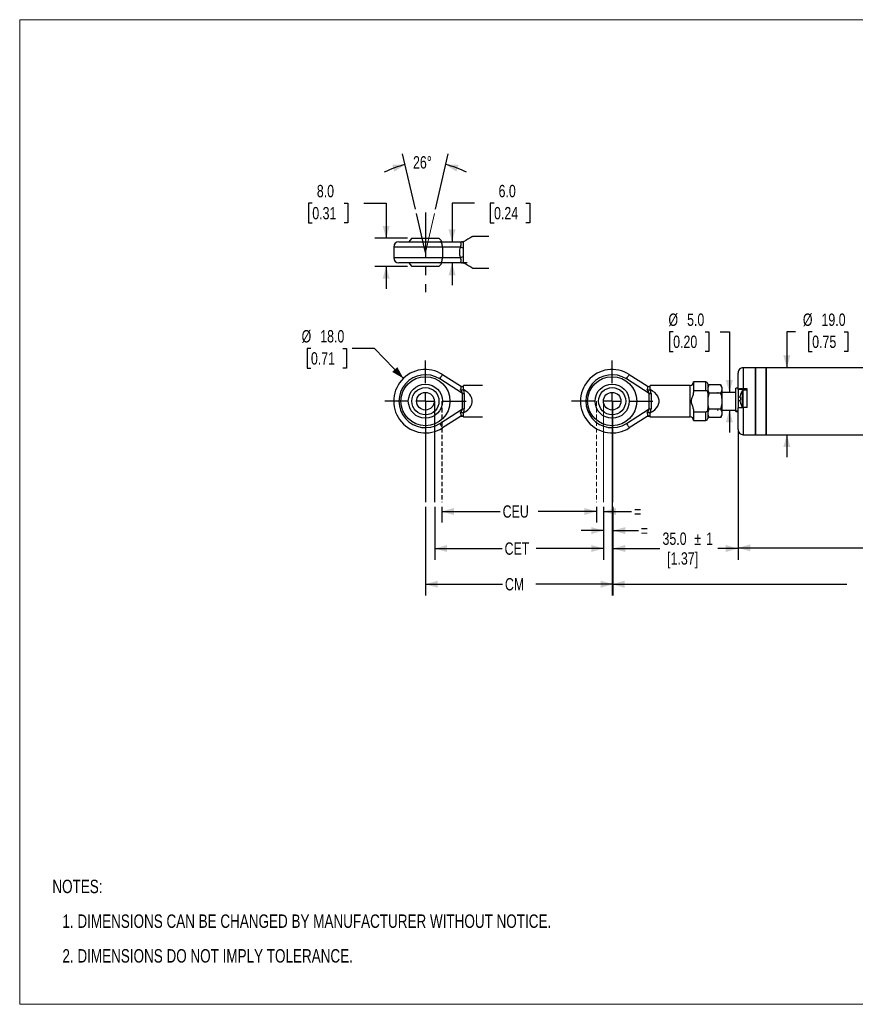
# Model space of a CAD drawing. Header units: millimetres. Extents: x 0 to 432, y 0 to 279.
# Tile 1 of 2: x 0 to 237, y 0 to 279. Entities that reach past the tile are written whole.
import ezdxf

# ---------------------------------------------------------------- set-up
doc = ezdxf.new("R2010")
doc.units = ezdxf.units.MM
doc.linetypes.add('CENTERX2', pattern=[20.32, 12.7, -2.54, 2.54, -2.54])
doc.linetypes.add('HIDDEN', pattern=[1.905, 1.27, -0.635])
doc.layers.add('CENTER', color=40, linetype='CENTERX2')
doc.layers.add('HIDDEN', color=102, linetype='HIDDEN')
doc.layers.add('DIMENSIONS', color=140, linetype='Continuous', lineweight=25)
doc.layers.add('TEXT', color=140, linetype='Continuous', lineweight=25)
doc.styles.add('SLDTEXTSTYLE0', font='TXT', dxfattribs={"width": 0.75})
doc.dimstyles.new('SLDDIMSTYLE0', dxfattribs={"dimtxt": 3.5, "dimasz": 3.5, "dimexe": 0, "dimexo": 0.0625, "dimgap": 0.875, "dimtad": 0, "dimtih": 1, "dimtoh": 1, "dimdec": 1, "dimrnd": 1e-09, "dimzin": 4, "dimdsep": 46, "dimtxsty": 'SLDTEXTSTYLE0', "dimsah": 1, "dimcen": 0.09, "dimadec": 0, "dimazin": 1, "dimtfac": 1, "dimtdec": 1, "dimtmove": 0, "dimatfit": 0, "dimfxl": 0, "dimfrac": 2, "dimtolj": 1, "dimtzin": 12, "dimarcsym": 0})
doc.dimstyles.new('SLDDIMSTYLE2', dxfattribs={"dimtxt": 3.5, "dimasz": 3.5, "dimexe": 0, "dimexo": 0.0625, "dimgap": 0.875, "dimtad": 0, "dimtih": 1, "dimtoh": 1, "dimdec": 1, "dimrnd": 1e-09, "dimzin": 12, "dimdsep": 46, "dimtxsty": 'SLDTEXTSTYLE0', "dimsah": 1, "dimcen": 0.09, "dimadec": 0, "dimazin": 3, "dimtfac": 1, "dimtdec": 1, "dimtofl": 0, "dimtmove": 0, "dimatfit": 3, "dimfxl": 0, "dimfrac": 2, "dimtolj": 1, "dimtzin": 12, "dimarcsym": 0})
doc.dimstyles.new('SLDDIMSTYLE4', dxfattribs={"dimtxt": 3.5, "dimasz": 3.5, "dimexe": 0, "dimexo": 0.0625, "dimgap": 0.875, "dimtad": 0, "dimtih": 1, "dimtoh": 1, "dimdec": 1, "dimrnd": 1e-09, "dimzin": 12, "dimdsep": 46, "dimtxsty": 'SLDTEXTSTYLE0', "dimsah": 1, "dimcen": 0.09, "dimadec": 0, "dimazin": 3, "dimtfac": 1, "dimtdec": 1, "dimtmove": 0, "dimatfit": 0, "dimfxl": 0, "dimfrac": 2, "dimtolj": 1, "dimtzin": 12, "dimarcsym": 0})
doc.dimstyles.new('SLDDIMSTYLE5', dxfattribs={"dimtxt": 3.5, "dimasz": 3.5, "dimexe": 0, "dimexo": 0.0625, "dimgap": 0.875, "dimtad": 0, "dimtih": 1, "dimtoh": 1, "dimdec": 1, "dimrnd": 1e-09, "dimzin": 4, "dimdsep": 46, "dimtxsty": 'SLDTEXTSTYLE0', "dimsah": 1, "dimcen": 0, "dimadec": 0, "dimazin": 1, "dimtfac": 1, "dimtdec": 1, "dimtofl": 0, "dimtmove": 0, "dimatfit": 3, "dimfxl": 0, "dimfrac": 2, "dimtolj": 1, "dimtzin": 12, "dimarcsym": 0})
doc.dimstyles.new('SLDDIMSTYLE6', dxfattribs={"dimtxt": 3.5, "dimasz": 3.5, "dimexe": 0, "dimexo": 0.0625, "dimgap": 0.875, "dimtad": 0, "dimtih": 1, "dimtoh": 1, "dimdec": 4, "dimzin": 12, "dimdsep": 46, "dimtxsty": 'SLDTEXTSTYLE0', "dimsah": 1, "dimcen": 0.09, "dimadec": 0, "dimazin": 3, "dimtfac": 1, "dimtdec": 0, "dimtofl": 0, "dimtmove": 0, "dimatfit": 3, "dimfxl": 0, "dimfrac": 2, "dimtolj": 1, "dimtzin": 12, "dimarcsym": 0})

# ---------------------------------------------------------------- blocks, each defined once
blk = doc.blocks.new('SW_NOTE_0_2')
at = {"layer": 'TEXT', "color": 0, "char_height": 3.81, "attachment_point": 1, "style": 'SLDTEXTSTYLE0'}
for s, insert in [('NOTES:', (0, 4.91)), ('1. DIMENSIONS CAN BE CHANGED BY MANUFACTURER WITHOUT NOTICE.', (2.86, -4.94)), ('2. DIMENSIONS DO NOT IMPLY TOLERANCE.', (2.86, -14.79))]:
    blk.add_mtext(s, dxfattribs=dict(at, insert=insert))
blk = doc.blocks.new('_D_3')
at = {"layer": 'DIMENSIONS'}
for p, q in [((185.35, 190.8), (184.29, 190.8)), ((184.29, 190.8), (184.29, 185.24)), ((194.4, 190.8), (195.47, 190.8)), ((195.47, 190.8), (195.47, 185.24)), ((198.67, 190.8), (201.28, 190.8)), ((201.28, 190.8), (201.28, 173.64)), ((184.29, 185.24), (185.35, 185.24)), ((195.47, 185.24), (194.4, 185.24)), ((197.88, 173.64), (198.1, 173.64)), ((197.88, 168.64), (198.1, 168.64)), ((201.28, 168.64), (201.28, 162.29))]:
    blk.add_line(p, q, dxfattribs=at)
for points in [[(201.28, 173.64), (202.28, 177.14), (200.28, 177.14)], [(201.28, 168.64), (200.28, 165.14), (202.28, 165.14)]]:
    blk.add_solid(points, dxfattribs=at)
at = {"layer": 'DIMENSIONS', "char_height": 3.5, "attachment_point": 1, "style": 'SLDTEXTSTYLE0'}
for s, insert in [('%%c', (184.01, 196.02)), ('5.0', (189.29, 196.02)), ('0.20', (185.35, 189.75))]:
    blk.add_mtext(s, dxfattribs=dict(at, insert=insert))
blk = doc.blocks.new('_D_4')
at = {"layer": 'DIMENSIONS'}
for p, q in [((220.01, 190.8), (217.59, 190.8)), ((217.59, 190.8), (217.59, 180.64)), ((224.78, 190.8), (223.71, 190.8)), ((223.71, 190.8), (223.71, 185.24)), ((233.83, 190.8), (234.9, 190.8)), ((234.9, 190.8), (234.9, 185.24)), ((223.71, 185.24), (224.78, 185.24)), ((234.9, 185.24), (233.83, 185.24)), ((217.59, 161.64), (217.59, 155.29))]:
    blk.add_line(p, q, dxfattribs=at)
for points in [[(217.59, 180.64), (218.59, 184.14), (216.59, 184.14)], [(217.59, 161.64), (216.59, 158.14), (218.59, 158.14)]]:
    blk.add_solid(points, dxfattribs=at)
at = {"layer": 'DIMENSIONS', "char_height": 3.5, "attachment_point": 1, "style": 'SLDTEXTSTYLE0'}
for s, insert in [('%%c', (222.14, 196.02)), ('19.0', (227.42, 196.02)), ('0.75', (224.78, 189.75))]:
    blk.add_mtext(s, dxfattribs=dict(at, insert=insert))
blk = doc.blocks.new('SW_CENTERMARKSYMBOL_1')
at = {"layer": 'CENTER', "color": 0}
for p, q in [((0, 5.08), (0, 11.54)), ((-5.08, 0), (-11.54, 0)), ((0, 0), (-2.54, 0)), ((0, 0), (0, 2.54)), ((0, 0), (0, -2.54)), ((0, 0), (2.54, 0)), ((5.08, 0), (11.54, 0)), ((0, -5.08), (0, -11.54))]:
    blk.add_line(p, q, dxfattribs=at)
blk = doc.blocks.new('_D_6')
at = {"layer": 'DIMENSIONS'}
for p, q in [((119.7, 141.2), (119.7, 136.68)), ((119.7, 139.85), (136.28, 139.85)), ((163.64, 139.85), (147.06, 139.85)), ((163.64, 141.2), (163.64, 136.68))]:
    blk.add_line(p, q, dxfattribs=at)
for points in [[(119.7, 139.85), (123.2, 138.85), (123.2, 140.85)], [(163.64, 139.85), (160.14, 140.85), (160.14, 138.85)]]:
    blk.add_solid(points, dxfattribs=at)
at = {"layer": 'DIMENSIONS', "insert": (136.99, 141.59), "char_height": 3.5, "attachment_point": 1, "style": 'SLDTEXTSTYLE0'}
blk.add_mtext('CEU', dxfattribs=at)
blk = doc.blocks.new('_D_7')
at = {"layer": 'DIMENSIONS'}
for p, q in [((117.72, 141.2), (117.72, 126.17)), ((165.62, 141.2), (165.62, 126.17)), ((117.72, 129.34), (136.82, 129.34)), ((165.62, 129.34), (146.52, 129.34))]:
    blk.add_line(p, q, dxfattribs=at)
for points in [[(117.72, 129.34), (121.22, 128.34), (121.22, 130.34)], [(165.62, 129.34), (162.12, 130.34), (162.12, 128.34)]]:
    blk.add_solid(points, dxfattribs=at)
at = {"layer": 'DIMENSIONS', "insert": (137.53, 131.07), "char_height": 3.5, "attachment_point": 1, "style": 'SLDTEXTSTYLE0'}
blk.add_mtext('CET', dxfattribs=at)
blk = doc.blocks.new('_D_8')
at = {"layer": 'DIMENSIONS'}
for p, q in [((115.08, 141.2), (115.08, 116.04)), ((168.26, 141.2), (168.26, 116.04)), ((115.08, 119.21), (136.92, 119.21)), ((168.26, 119.21), (146.42, 119.21))]:
    blk.add_line(p, q, dxfattribs=at)
for points in [[(115.08, 119.21), (118.58, 118.21), (118.58, 120.21)], [(168.26, 119.21), (164.76, 120.21), (164.76, 118.21)]]:
    blk.add_solid(points, dxfattribs=at)
at = {"layer": 'DIMENSIONS', "insert": (137.63, 120.95), "char_height": 3.5, "attachment_point": 1, "style": 'SLDTEXTSTYLE0'}
blk.add_mtext('CM', dxfattribs=at)
blk = doc.blocks.new('_D_9')
at = {"layer": 'DIMENSIONS'}
for p, q in [((168.26, 141.2), (168.26, 126.17)), ((203.75, 137.7), (203.75, 126.17)), ((168.26, 129.34), (181.61, 129.34)), ((203.75, 129.34), (198, 129.34))]:
    blk.add_line(p, q, dxfattribs=at)
for points in [[(168.26, 129.34), (171.76, 128.34), (171.76, 130.34)], [(203.75, 129.34), (200.25, 130.34), (200.25, 128.34)]]:
    blk.add_solid(points, dxfattribs=at)
at = {"layer": 'DIMENSIONS', "char_height": 3.5, "attachment_point": 1, "style": 'SLDTEXTSTYLE0'}
for s, insert in [('%%p', (191.37, 133.83)), ('35.0', (182.32, 133.88)), ('1', (194.7, 133.88)), ('[1.37]', (183.64, 128.27))]:
    blk.add_mtext(s, dxfattribs=dict(at, insert=insert))
blk = doc.blocks.new('_D_10')
at = {"layer": 'DIMENSIONS'}
for p, q in [((163.64, 139.85), (157.29, 139.85)), ((163.64, 141.2), (163.64, 136.68)), ((165.62, 141.2), (165.62, 136.68)), ((165.62, 139.85), (173.5, 139.85))]:
    blk.add_line(p, q, dxfattribs=at)
for points in [[(163.64, 139.85), (160.14, 140.85), (160.14, 138.85)], [(165.62, 139.85), (169.12, 138.85), (169.12, 140.85)]]:
    blk.add_solid(points, dxfattribs=at)
at = {"layer": 'DIMENSIONS', "insert": (174.21, 141.59), "char_height": 3.5, "attachment_point": 1, "style": 'SLDTEXTSTYLE0'}
blk.add_mtext('=', dxfattribs=at)
blk = doc.blocks.new('_D_11')
at = {"layer": 'DIMENSIONS'}
for p, q in [((165.62, 141.2), (165.62, 131.25)), ((168.26, 141.2), (168.26, 131.25)), ((165.62, 134.42), (159.27, 134.42)), ((168.26, 134.42), (175.47, 134.42))]:
    blk.add_line(p, q, dxfattribs=at)
for points in [[(165.62, 134.42), (162.12, 135.42), (162.12, 133.42)], [(168.26, 134.42), (171.76, 133.42), (171.76, 135.42)]]:
    blk.add_solid(points, dxfattribs=at)
at = {"layer": 'DIMENSIONS', "insert": (176.18, 136.16), "char_height": 3.5, "attachment_point": 1, "style": 'SLDTEXTSTYLE0'}
blk.add_mtext('=', dxfattribs=at)
blk = doc.blocks.new('_D_12')
at = {"layer": 'DIMENSIONS'}
for p, q in [((82.6, 186.09), (81.53, 186.09)), ((81.53, 186.09), (81.53, 180.53)), ((91.65, 186.09), (92.72, 186.09)), ((92.72, 186.09), (92.72, 180.53)), ((100.64, 186.09), (94.29, 186.09)), ((108.83, 177.62), (100.64, 186.09)), ((81.53, 180.53), (82.6, 180.53)), ((92.72, 180.53), (91.65, 180.53))]:
    blk.add_line(p, q, dxfattribs=at)
blk.add_solid([(108.83, 177.62), (107.11, 180.83), (105.67, 179.44)], dxfattribs=at)
at = {"layer": 'DIMENSIONS', "char_height": 3.5, "attachment_point": 1, "style": 'SLDTEXTSTYLE0'}
for s, insert in [('%%c', (79.96, 191.31)), ('18.0', (85.24, 191.31)), ('0.71', (82.6, 185.04))]:
    blk.add_mtext(s, dxfattribs=dict(at, insert=insert))
blk = doc.blocks.new('SW_CENTERMARKSYMBOL_2')
at = {"layer": 'CENTER', "color": 0}
for p, q in [((0, 5.08), (0, 11.54)), ((-5.08, 0), (-11.54, 0)), ((0, 0), (-2.54, 0)), ((0, 0), (0, 2.54)), ((0, 0), (0, -2.54)), ((0, 0), (2.54, 0)), ((5.08, 0), (11.54, 0)), ((0, -5.08), (0, -11.54))]:
    blk.add_line(p, q, dxfattribs=at)
blk = doc.blocks.new('_D_13')
at = {"layer": 'DIMENSIONS'}
for p, q in [((112.25, 225.62), (108.62, 241.36)), ((117.9, 225.62), (121.54, 241.36))]:
    blk.add_line(p, q, dxfattribs=at)
for start, end in [(103, 117.1625), (62.8375, 77)]:
    blk.add_arc((115.08, 213.38), 25.54, start, end, dxfattribs=at)
for points in [[(109.33, 238.27), (105.69, 238.21), (106.28, 236.29)], [(120.82, 238.27), (123.88, 236.29), (124.46, 238.21)]]:
    blk.add_solid(points, dxfattribs=at)
at = {"layer": 'DIMENSIONS', "insert": (111.56, 240.66), "char_height": 3.5, "attachment_point": 1, "style": 'SLDTEXTSTYLE0'}
blk.add_mtext('26°', dxfattribs=at)
blk = doc.blocks.new('_D_14')
at = {"layer": 'DIMENSIONS'}
for p, q in [((128.98, 227.32), (122.63, 227.32)), ((122.63, 227.32), (122.63, 216.38)), ((134.54, 227.29), (133.47, 227.29)), ((133.47, 227.29), (133.47, 221.74)), ((143.59, 227.29), (144.66, 227.29)), ((144.66, 227.29), (144.66, 221.74)), ((133.47, 221.74), (134.54, 221.74)), ((144.66, 221.74), (143.59, 221.74)), ((122.63, 210.38), (122.63, 204.03)), ((126.88, 210.38), (125.81, 210.38))]:
    blk.add_line(p, q, dxfattribs=at)
for points in [[(122.63, 216.38), (123.63, 219.88), (121.63, 219.88)], [(122.63, 210.38), (121.63, 206.88), (123.63, 206.88)]]:
    blk.add_solid(points, dxfattribs=at)
at = {"layer": 'DIMENSIONS', "char_height": 3.5, "attachment_point": 1, "style": 'SLDTEXTSTYLE0'}
for s, insert in [('6.0', (135.83, 232.52)), ('0.24', (134.54, 226.25))]:
    blk.add_mtext(s, dxfattribs=dict(at, insert=insert))
blk = doc.blocks.new('_D_15')
at = {"layer": 'DIMENSIONS'}
for p, q in [((82.99, 227.29), (81.92, 227.29)), ((81.92, 227.29), (81.92, 221.74)), ((92.04, 227.29), (93.1, 227.29)), ((93.1, 227.29), (93.1, 221.74)), ((97.59, 227.32), (103.94, 227.32)), ((103.94, 227.32), (103.94, 217.38)), ((81.92, 221.74), (82.99, 221.74)), ((93.1, 221.74), (92.04, 221.74)), ((109.96, 217.38), (100.77, 217.38)), ((109.96, 209.38), (100.77, 209.38)), ((103.94, 209.38), (103.94, 203.03))]:
    blk.add_line(p, q, dxfattribs=at)
for points in [[(103.94, 217.38), (104.94, 220.88), (102.94, 220.88)], [(103.94, 209.38), (102.94, 205.88), (104.94, 205.88)]]:
    blk.add_solid(points, dxfattribs=at)
at = {"layer": 'DIMENSIONS', "char_height": 3.5, "attachment_point": 1, "style": 'SLDTEXTSTYLE0'}
for s, insert in [('8.0', (84.28, 232.52)), ('0.31', (82.99, 226.25))]:
    blk.add_mtext(s, dxfattribs=dict(at, insert=insert))

msp = doc.modelspace()

# ---------------------------------------------------------------- linework, layer by layer
at = {"color": 7, "linetype": 'Continuous', "lineweight": 18}
for p, q in [((0, 0), (0, 279.4)), ((0, 279.4), (431.8, 279.4)), ((0, 0), (431.8, 0))]:
    msp.add_line(p, q, dxfattribs=at)
for p, q in [((107.57881, 216.38356), (119.11798, 216.38356)), ((111.2314, 217.38356), (115.07881, 217.38356)), ((115.07881, 217.38356), (118.92621, 217.38356)), ((119.11798, 216.38356), (125.61086, 216.38356)), ((125.87503, 216.38138), (125.87881, 216.38356)), ((125.87881, 214.62146), (125.87881, 216.38356)), ((133.03871, 217.83356), (128.39028, 217.83356)), ((106.0788, 214.88356), (106.0788, 211.88356)), ((119.92582, 214.88356), (106.0788, 214.88356)), ((119.92582, 214.88356), (119.92582, 211.88356)), ((125.00515, 214.88356), (119.92582, 214.88356)), ((125.87881, 212.14566), (125.87881, 214.62146)), ((106.0788, 211.88356), (119.92582, 211.88356)), ((119.11798, 210.38356), (107.57881, 210.38356)), ((125.61086, 210.38356), (119.11798, 210.38356)), ((119.92582, 211.88356), (125.00515, 211.88356)), ((125.87881, 210.38356), (125.87503, 210.38574)), ((125.87881, 210.38356), (125.87881, 212.14566)), ((118.92621, 209.38356), (111.2314, 209.38356)), ((128.39028, 208.93356), (133.02863, 208.93356)), ((203.74531, 174.50153), (203.74531, 179.14283)), ((208.74532, 180.64283), (205.24532, 180.64283)), ((205.24532, 180.64283), (205.24532, 174.65189)), ((211.74531, 180.64283), (208.74532, 180.64283)), ((208.74532, 180.64283), (208.74532, 161.64283)), ((208.74532, 180.20212), (208.74532, 180.64283)), ((208.74532, 161.64283), (208.74532, 180.20212)), ((239.31778, 180.64283), (211.74531, 180.64283)), ((211.74531, 180.20212), (211.74531, 180.64283)), ((211.74531, 180.64283), (211.74531, 161.64283)), ((211.74531, 161.64283), (211.74531, 180.20212)), ((125.61086, 173.3122), (119.11798, 177.46225)), ((119.92582, 178.72613), (125.00515, 175.47958)), ((178.57736, 173.3122), (172.08448, 177.46225)), ((172.89232, 178.72613), (177.97165, 175.47958)), ((194.64532, 176.59283), (191.14532, 176.59283)), ((191.14532, 176.59283), (191.14532, 174.21732)), ((194.64532, 174.21732), (194.64532, 176.59283)), ((195.14532, 176.09283), (195.14532, 173.20499)), ((124.81493, 175.60116), (124.83332, 175.58968)), ((125.61086, 173.3122), (126.11086, 173.3122)), ((125.61086, 168.97345), (125.61086, 173.3122)), ((125.87881, 174.42954), (125.87503, 174.42873)), ((131.31405, 175.59283), (125.87881, 175.59283)), ((125.87881, 175.41718), (125.87881, 175.59283)), ((125.87881, 174.42954), (125.87881, 175.41718)), ((126.11086, 173.3122), (126.11086, 168.97345)), ((177.78143, 175.60116), (177.78145, 175.60115)), ((178.57736, 173.3122), (179.07736, 173.3122)), ((178.57736, 168.97345), (178.57736, 173.3122)), ((178.84531, 174.42954), (178.84154, 174.42873)), ((190.14531, 175.59283), (178.84531, 175.59283)), ((178.84531, 175.41718), (178.84531, 175.59283)), ((178.84531, 174.42954), (178.84531, 175.41718)), ((179.07736, 173.3122), (179.07736, 168.97345)), ((190.14531, 166.69283), (190.14531, 175.59283)), ((191.14532, 174.21732), (194.64532, 174.21732)), ((195.50258, 175.76163), (195.14532, 175.14283)), ((198.78805, 175.76163), (195.50258, 175.76163)), ((198.78805, 173.45223), (195.50258, 173.45223)), ((199.14531, 175.14283), (198.78805, 175.76163)), ((199.14531, 175.14283), (199.14531, 174.60693)), ((199.14531, 174.60693), (199.14531, 171.14283)), ((203.14531, 173.64283), (199.14531, 173.64283)), ((203.74531, 174.79283), (203.14531, 174.79283)), ((203.14531, 168.31893), (203.14531, 174.79283)), ((203.74531, 174.50153), (203.74531, 174.43428)), ((206.34531, 174.43428), (203.74531, 174.43428)), ((203.74531, 174.43428), (203.74531, 169.22575)), ((205.04851, 171.79639), (205.04851, 174.20064)), ((206.34531, 174.29639), (205.24032, 174.29639)), ((205.24032, 171.79639), (205.24032, 174.29639)), ((206.34531, 174.65189), (205.24532, 174.65189)), ((206.34531, 169.37611), (206.34531, 174.65189)), ((195.14532, 173.20499), (195.14532, 169.08067)), ((199.14531, 171.14283), (199.14531, 167.67873)), ((204.29965, 172.16639), (204.29965, 172.3394)), ((204.44731, 172.16639), (204.29965, 172.16639)), ((204.29965, 171.25337), (204.29965, 171.42639)), ((204.29965, 171.42639), (204.44731, 171.42639)), ((205.04851, 169.39213), (205.04851, 171.79639)), ((205.24032, 169.29639), (205.24032, 171.79639)), ((119.11798, 164.82341), (125.61086, 168.97345)), ((125.61086, 168.97345), (126.11086, 168.97345)), ((125.87503, 167.85692), (125.87881, 167.85611)), ((125.87881, 166.86847), (125.87881, 167.85611)), ((172.08448, 164.82341), (178.57736, 168.97345)), ((178.57736, 168.97345), (179.07736, 168.97345)), ((178.84154, 167.85692), (178.84531, 167.85611)), ((178.84531, 166.86847), (178.84531, 167.85611)), ((194.64532, 168.06834), (191.14532, 168.06834)), ((191.14532, 168.06834), (191.14532, 165.69283)), ((194.64532, 165.69283), (194.64532, 168.06834)), ((195.14532, 169.08067), (195.14532, 166.19283)), ((198.78805, 168.83343), (195.50258, 168.83343)), ((199.14531, 168.64283), (203.14531, 168.64283)), ((199.14531, 167.67873), (199.14531, 167.14283)), ((203.74531, 168.31893), (203.14531, 168.31893)), ((203.14531, 168.20293), (203.14531, 168.31893)), ((203.14531, 168.20293), (203.74531, 168.20293)), ((203.74531, 163.14283), (203.74531, 169.22575)), ((206.34531, 169.37611), (205.24532, 169.37611)), ((205.24532, 169.37611), (205.24532, 161.64283)), ((125.00515, 166.80607), (119.92582, 163.55952)), ((125.87881, 166.69283), (125.87881, 166.86847)), ((125.87881, 166.69283), (131.31405, 166.69283)), ((177.97165, 166.80607), (172.89232, 163.55952)), ((178.84531, 166.69283), (178.84531, 166.86847)), ((178.84531, 166.69283), (190.14531, 166.69283)), ((191.14532, 165.69283), (194.64532, 165.69283)), ((195.14532, 167.14283), (195.50258, 166.52402)), ((198.78805, 166.52402), (195.50258, 166.52402)), ((198.78805, 166.52402), (199.14531, 167.14283)), ((205.24532, 161.64283), (208.74532, 161.64283)), ((208.74532, 161.64283), (211.74531, 161.64283)), ((211.74531, 161.64283), (239.31778, 161.64283))]:
    msp.add_line(p, q)
at = {"flags": 128}
for points in [[(111.2314, 217.38356), (110.64005, 216.71521), (110.4095, 216.38356)], [(119.74812, 216.38356), (119.51757, 216.71521), (118.92621, 217.38356)], [(119.92582, 214.88356), (119.9103, 215.1762), (119.86433, 215.45759), (119.78967, 215.71692), (119.68921, 215.94422), (119.56679, 216.13076), (119.42713, 216.26938), (119.27558, 216.35474), (119.11798, 216.38356)], [(128.39028, 217.83356), (128.37454, 217.82447), (128.249, 217.75199), (127.99996, 217.60821), (127.6315, 217.39548), (127.14963, 217.11727), (126.5622, 216.77812), (125.87881, 216.38356)], [(110.4095, 210.38356), (110.64005, 210.05191), (111.2314, 209.38356)], [(118.92621, 209.38356), (119.51757, 210.05191), (119.74812, 210.38356)], [(119.11798, 210.38356), (119.27558, 210.41238), (119.42713, 210.49774), (119.56679, 210.63636), (119.68921, 210.8229), (119.78967, 211.0502), (119.86433, 211.30954), (119.9103, 211.59092), (119.92582, 211.88356)], [(128.39028, 208.93356), (128.37454, 208.94265), (128.249, 209.01513), (127.99996, 209.15891), (127.6315, 209.37164), (127.14963, 209.64985), (126.5622, 209.98901), (125.87881, 210.38356)], [(119.11798, 177.46225), (119.27558, 177.70882), (119.42713, 177.94591), (119.56679, 178.16442), (119.68921, 178.35595), (119.78967, 178.51313), (119.86433, 178.62992), (119.9103, 178.70185), (119.92582, 178.72613)], [(172.08448, 177.46225), (172.24209, 177.70882), (172.39363, 177.94591), (172.53329, 178.16442), (172.65571, 178.35595), (172.75618, 178.51313), (172.83083, 178.62992), (172.8768, 178.70185), (172.89232, 178.72613)], [(125.87881, 167.85611), (126.5622, 168.26541), (127.14963, 168.72168), (127.6315, 169.21747), (127.99996, 169.74467), (128.249, 170.2947), (128.37454, 170.85857), (128.37454, 171.42708), (128.249, 171.99095), (127.99996, 172.54098), (127.6315, 173.06819), (127.14963, 173.56397), (126.5622, 174.02024), (125.87881, 174.42954)], [(178.84531, 167.85611), (179.5287, 168.26541), (180.11613, 168.72168), (180.598, 169.21747), (180.96646, 169.74467), (181.2155, 170.2947), (181.34104, 170.85857), (181.34104, 171.42708), (181.2155, 171.99095), (180.96646, 172.54098), (180.598, 173.06819), (180.11613, 173.56397), (179.5287, 174.02024), (178.84531, 174.42954)], [(204.43177, 173.00342), (204.43275, 173.00294), (204.43566, 173.00148), (204.44052, 172.99906), (204.44731, 172.99567)], [(204.44731, 170.5971), (204.44052, 170.59371), (204.43566, 170.59129), (204.43275, 170.58984), (204.43177, 170.58935)], [(119.11798, 164.82341), (119.27558, 164.57684), (119.42713, 164.33974), (119.56679, 164.12123), (119.68921, 163.92971), (119.78967, 163.77253), (119.86433, 163.65573), (119.9103, 163.58381), (119.92582, 163.55952)], [(172.08448, 164.82341), (172.24209, 164.57684), (172.39363, 164.33974), (172.53329, 164.12123), (172.65571, 163.92971), (172.75618, 163.77253), (172.83083, 163.65573), (172.8768, 163.58381), (172.89232, 163.55952)]]:
    msp.add_lwpolyline(points, dxfattribs=at)
for centre, radius in [((115.07881, 171.14282), 6.95), ((168.04531, 171.14282), 6.95), ((115.0788, 171.14283), 4.84897), ((115.07881, 171.14283), 3.8474), ((115.07881, 171.14283), 2.5), ((168.04531, 171.14283), 4.84897), ((168.04531, 171.14283), 3.8474), ((168.04531, 171.14283), 2.5)]:
    msp.add_circle(centre, radius)
for centre, radius, start, end in [((107.57881, 214.88355), 1.50001, 89.9999881, 179.9996117), ((126.0427, 212.99715), 3.41384, 97.2671949, 107.2770838), ((125.61086, 217.38357), 1.00001, 270.0001097, 299.9998069), ((126.97677, 219.86854), 5.36072, 248.420541, 258.1812535), ((107.57881, 211.88357), 1.50001, 180.0003883, 270.0000119), ((126.97677, 206.89858), 5.36072, 101.8187465, 111.579459), ((126.0427, 213.76998), 3.41384, 252.7229162, 262.7328051), ((125.61086, 209.38355), 1.00001, 60.0001931, 89.9998903), ((115.0788, 171.14283), 9, 57.4145334, 302.5854666), ((168.04531, 171.14283), 9, 57.4145334, 302.5854666), ((205.24531, 179.14283), 1.5, 89.9996958, 180.0001619), ((115.07881, 171.14283), 7.5, 57.4145699, 302.5854301), ((168.04531, 171.14283), 7.5, 57.4145699, 302.5854301), ((190.14531, 176.59283), 1.00001, 270.0003031, 359.9995902), ((194.64531, 176.09282), 0.5, 0.0005165, 89.9996969), ((125.50064, 176.26961), 0.93255, 237.9048916, 293.9241526), ((122.33157, 172.25731), 3.44478, 17.8321141, 38.4645693), ((122.90606, 173.21848), 3.20617, 1.6751776, 22.1775076), ((178.46714, 176.26961), 0.93255, 237.9048916, 293.9241526), ((175.29808, 172.25731), 3.44478, 17.8321141, 38.4645693), ((175.87256, 173.21848), 3.20617, 1.6751776, 22.1775076), ((208.24523, 171.79642), 3.99992, 143.0535337, 162.4368214), ((205.24031, 174.0564), 0.23999, 89.9989661, 143.0554409), ((208.24619, 171.79617), 3.98375, 162.4763018, 172.1625288), ((208.24619, 171.79661), 3.98375, 187.8374712, 197.5236982), ((208.84386, 171.79639), 4.41208, 175.1894842, 184.8105158), ((208.24523, 171.79636), 3.99992, 197.5631786, 216.9464663), ((122.33157, 170.02834), 3.44478, 321.5354307, 342.1678859), ((122.90606, 169.06718), 3.20617, 337.8224924, 358.3248224), ((175.29808, 170.02834), 3.44478, 321.5354307, 342.1678859), ((175.87256, 169.06718), 3.20617, 337.8224924, 358.3248224), ((125.3535, 165.84191), 1, 59.1466674, 122.5866618), ((125.50064, 166.01605), 0.93255, 66.0758474, 122.0951084), ((178.32001, 165.84191), 1, 59.1466674, 122.5866618), ((178.46714, 166.01605), 0.93255, 66.0758474, 122.0951084), ((190.14531, 165.69282), 1.00001, 0.0004098, 89.9996969), ((194.64531, 166.19283), 0.5, 270.0003031, 359.9996969), ((205.24531, 163.14282), 1.5, 179.9998381, 270.0003042)]:
    msp.add_arc(centre, radius, start, end)
for points, knots in [([(125.00515, 214.88356), (125.02982, 214.9366), (125.12009, 215.13064), (125.24226, 215.46805), (125.22415, 215.88652), (125.11, 216.13479), (125.03871, 216.24205), (125.02881, 216.25695)], [0, 0, 0, 0, 0.121330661, 0.443860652, 0.733096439, 0.962920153, 1, 1, 1, 1]), ([(125.87503, 216.38138), (125.76129, 216.33067), (125.53968, 216.23186), (125.24509, 216.22391), (125.0799, 216.24664), (125.03115, 216.25648), (125.02881, 216.25695)], [0, 0, 0, 0, 0.4253284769, 0.8287123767, 0.9917811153, 1, 1, 1, 1]), ([(125.00515, 211.88356), (125.00134, 211.897), (124.93391, 212.13524), (124.84548, 212.61826), (124.80286, 213.35072), (124.83235, 214.11642), (124.9472, 214.62628), (125.00515, 214.88356)], [0, 0, 0, 0, 0.01382469, 0.245058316, 0.483706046, 0.739472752, 1, 1, 1, 1]), ([(125.02881, 210.51017), (125.03871, 210.52507), (125.11, 210.63233), (125.22415, 210.8806), (125.24226, 211.29907), (125.12009, 211.63648), (125.02982, 211.83052), (125.00515, 211.88356)], [0, 0, 0, 0, 0.037079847, 0.266903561, 0.556139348, 0.878669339, 1, 1, 1, 1]), ([(125.02881, 210.51017), (125.03115, 210.51064), (125.09062, 210.52264), (125.26645, 210.54452), (125.56056, 210.52897), (125.77117, 210.43304), (125.87503, 210.38574)], [0, 0, 0, 0, 0.008215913, 0.208900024, 0.609884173, 1, 1, 1, 1]), ([(125.02881, 174.40007), (125.0384, 174.43086), (125.08871, 174.59238), (125.19809, 174.84055), (125.25501, 175.18345), (125.12728, 175.39129), (125.03005, 175.46158), (125.00515, 175.47958)], [0, 0, 0, 0, 0.0817946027, 0.4291095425, 0.6951173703, 0.9219076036, 1, 1, 1, 1]), ([(125.02881, 174.40007), (125.03115, 174.39986), (125.0912, 174.39454), (125.26717, 174.38309), (125.54896, 174.37844), (125.76947, 174.41245), (125.87503, 174.42873)], [0, 0, 0, 0, 0.008297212, 0.212987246, 0.623228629, 1, 1, 1, 1]), ([(177.99531, 174.40007), (178.0049, 174.43086), (178.05521, 174.59238), (178.16459, 174.84055), (178.22152, 175.18345), (178.09378, 175.39129), (177.99655, 175.46158), (177.97165, 175.47958)], [0, 0, 0, 0, 0.0817946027, 0.4291095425, 0.6951173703, 0.9219076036, 1, 1, 1, 1]), ([(177.99531, 174.40007), (177.99765, 174.39986), (178.05771, 174.39454), (178.23367, 174.38309), (178.51546, 174.37844), (178.73597, 174.41245), (178.84154, 174.42873)], [0, 0, 0, 0, 0.008297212, 0.212987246, 0.623228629, 1, 1, 1, 1]), ([(191.14532, 174.21732), (191.13755, 174.05589), (191.10836, 173.44908), (190.86799, 172.64028), (190.55689, 171.80954), (190.40574, 171.1439), (190.59641, 170.36486), (190.9015, 169.51688), (191.119, 168.70286), (191.13927, 168.21398), (191.14532, 168.06834)], [0, 0, 0, 0, 0.07660178, 0.287954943, 0.394745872, 0.500046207, 0.604416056, 0.768081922, 0.930908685, 1, 1, 1, 1]), ([(194.64532, 174.21732), (194.65613, 174.21693), (194.69904, 174.21541), (194.78291, 174.18997), (194.89825, 174.10722), (195.02794, 173.92338), (195.12865, 173.60995), (195.13933, 173.35041), (195.14532, 173.20499)], [0, 0, 0, 0, 0.0264181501, 0.1047755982, 0.2094783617, 0.3674117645, 0.6455370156, 1, 1, 1, 1]), ([(195.50258, 175.76163), (195.40282, 175.57715), (195.20735, 175.21565), (195.16571, 174.80702), (195.14532, 174.60693)], [0, 0, 0, 0, 0.510327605, 1, 1, 1, 1]), ([(195.14532, 174.60693), (195.14573, 174.57957), (195.14892, 174.36973), (195.23385, 173.96365), (195.41077, 173.62694), (195.50258, 173.45223)], [0, 0, 0, 0, 0.067270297, 0.516008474, 1, 1, 1, 1]), ([(195.50258, 173.45223), (195.44865, 173.25835), (195.23924, 172.50558), (195.18534, 171.72349), (195.14532, 171.14283)], [0, 0, 0, 0, 0.257551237, 1, 1, 1, 1]), ([(198.78805, 175.76163), (198.8878, 175.57715), (199.08328, 175.21565), (199.12492, 174.80702), (199.14531, 174.60693)], [0, 0, 0, 0, 0.510327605, 1, 1, 1, 1]), ([(199.14531, 174.60693), (199.14489, 174.57957), (199.14171, 174.36973), (199.05678, 173.96365), (198.87985, 173.62694), (198.78805, 173.45223)], [0, 0, 0, 0, 0.067270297, 0.516008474, 1, 1, 1, 1]), ([(198.78805, 173.45223), (198.84198, 173.25835), (199.05139, 172.50558), (199.10529, 171.72349), (199.14531, 171.14283)], [0, 0, 0, 0, 0.257551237, 1, 1, 1, 1]), ([(205.24532, 174.65189), (205.08516, 174.65003), (204.78278, 174.64651), (204.36569, 174.63049), (204.05074, 174.58599), (203.83426, 174.57594), (203.76245, 174.51587), (203.74531, 174.50153)], [0, 0, 0, 0, 0.3164480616, 0.5974848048, 0.8174788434, 0.9564390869, 1, 1, 1, 1]), ([(195.14532, 171.14283), (195.15062, 170.93284), (195.17035, 170.15114), (195.36224, 169.39006), (195.50258, 168.83343)], [0, 0, 0, 0, 0.268633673, 1, 1, 1, 1]), ([(199.14531, 171.14283), (199.14001, 170.93284), (199.12027, 170.15114), (198.92839, 169.39006), (198.78805, 168.83343)], [0, 0, 0, 0, 0.268633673, 1, 1, 1, 1]), ([(125.00515, 166.80607), (125.03005, 166.82407), (125.12728, 166.89436), (125.25501, 167.10221), (125.19809, 167.4451), (125.08871, 167.69327), (125.0384, 167.85479), (125.02881, 167.88558)], [0, 0, 0, 0, 0.078092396, 0.30488263, 0.570890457, 0.918205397, 1, 1, 1, 1]), ([(125.02881, 167.88558), (125.03115, 167.88579), (125.0803, 167.89014), (125.24615, 167.90161), (125.52787, 167.90889), (125.75939, 167.87423), (125.87503, 167.85692)], [0, 0, 0, 0, 0.008297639, 0.174335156, 0.587582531, 1, 1, 1, 1]), ([(177.97165, 166.80607), (177.99655, 166.82407), (178.09378, 166.89436), (178.22152, 167.10221), (178.16459, 167.4451), (178.05521, 167.69327), (178.0049, 167.85479), (177.99531, 167.88558)], [0, 0, 0, 0, 0.078092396, 0.30488263, 0.570890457, 0.918205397, 1, 1, 1, 1]), ([(177.99531, 167.88558), (177.99765, 167.88579), (178.04681, 167.89014), (178.21265, 167.90161), (178.49437, 167.90889), (178.72589, 167.87423), (178.84154, 167.85692)], [0, 0, 0, 0, 0.008297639, 0.174335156, 0.587582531, 1, 1, 1, 1]), ([(195.14532, 169.08067), (195.13879, 168.92736), (195.1276, 168.66421), (195.02438, 168.35903), (194.90344, 168.18675), (194.79749, 168.10299), (194.70757, 168.07118), (194.65939, 168.06898), (194.64532, 168.06834)], [0, 0, 0, 0, 0.373454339, 0.640987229, 0.772598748, 0.882392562, 0.965660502, 1, 1, 1, 1]), ([(195.50258, 168.83343), (195.40282, 168.64894), (195.20735, 168.28745), (195.16571, 167.87882), (195.14532, 167.67873)], [0, 0, 0, 0, 0.510329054, 1, 1, 1, 1]), ([(195.14532, 167.67873), (195.14573, 167.65137), (195.14892, 167.44153), (195.23385, 167.03545), (195.41077, 166.69874), (195.50258, 166.52402)], [0, 0, 0, 0, 0.067271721, 0.516009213, 1, 1, 1, 1]), ([(198.78805, 168.83343), (198.8878, 168.64894), (199.08328, 168.28745), (199.12492, 167.87882), (199.14531, 167.67873)], [0, 0, 0, 0, 0.510329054, 1, 1, 1, 1]), ([(199.14531, 167.67873), (199.14489, 167.65137), (199.14171, 167.44153), (199.05678, 167.03545), (198.87985, 166.69874), (198.78805, 166.52402)], [0, 0, 0, 0, 0.067271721, 0.516009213, 1, 1, 1, 1]), ([(203.74531, 169.22575), (203.77512, 169.24469), (203.88233, 169.31284), (204.15316, 169.32289), (204.53082, 169.3647), (204.91312, 169.3739), (205.15846, 169.37553), (205.24532, 169.37611)], [0, 0, 0, 0, 0.069087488, 0.248538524, 0.515243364, 0.828389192, 1, 1, 1, 1])]:
    msp.add_open_spline(points, degree=3, knots=knots)
at = {"layer": 'CENTER'}
for p, q in [((115.07881, 213.38356), (112.53902, 224.38459)), ((115.07881, 224.67397), (115.07881, 202.09316))]:
    msp.add_line(p, q, dxfattribs=at)
at = {"layer": 'CENTER', "color": 40, "linetype": 'CENTERX2', "lineweight": 18}
msp.add_line((115.07881, 213.38356), (117.6186, 224.38459), dxfattribs=at)
at = {"layer": 'DIMENSIONS'}
for p, q in [((115.07881, 171.14283), (115.07881, 142.47149)), ((117.7187, 142.47149), (117.7187, 171.14283)), ((168.02544, 171.14283), (168.26363, 171.14283)), ((168.02544, 171.14283), (168.26363, 171.14283)), ((168.02544, 171.14283), (168.26363, 171.14283)), ((168.04531, 169.87283), (168.04531, 116.03952)), ((203.74629, 163.14283), (203.74629, 138.96627)), ((203.74531, 140.25582), (203.74531, 126.34809)), ((203.74531, 129.52309), (255.1507, 129.52309)), ((168.04531, 119.21452), (234.59596, 119.21452))]:
    msp.add_line(p, q, dxfattribs=at)
at = {"layer": 'DIMENSIONS', "color": 102, "linetype": 'HIDDEN', "lineweight": 18}
msp.add_line((163.64069, 171.14283), (163.64069, 142.47149), dxfattribs=at)
at = {"layer": 'DIMENSIONS', "color": 140, "linetype": 'Continuous', "lineweight": 18}
for p, q in [((165.62374, 142.47149), (165.62374, 171.14283)), ((168.26363, 171.14283), (168.26363, 142.47149))]:
    msp.add_line(p, q, dxfattribs=at)
at = {"layer": 'DIMENSIONS'}
for points in [[(203.74531, 129.52309), (207.24531, 128.52309), (207.24531, 130.52309)], [(168.04531, 119.21452), (171.54531, 118.21452), (171.54531, 120.21452)]]:
    msp.add_solid(points, dxfattribs=at)
at = {"layer": 'HIDDEN'}
msp.add_line((119.70175, 171.14283), (119.70175, 142.47149), dxfattribs=at)

# ---------------------------------------------------------------- block references
at = {"layer": 'CENTER'}
for name, p in [('SW_CENTERMARKSYMBOL_2', (115.07881, 171.14283)), ('SW_CENTERMARKSYMBOL_1', (168.04532, 171.14283))]:
    msp.add_blockref(name, p, dxfattribs=at)
at = {"layer": 'TEXT'}
msp.add_blockref('SW_NOTE_0_2', (9.2613, 30.44156), dxfattribs=at)

# ---------------------------------------------------------------- dimensions: what is measured, and where the dimension line sits
at = {"layer": 'DIMENSIONS'}
dim = msp.add_angular_dim_2l(base=(123.84732, 237.36892), line1=((117.6186, 224.38459), (115.07881, 213.38356)), line2=((112.53902, 224.38459), (115.07881, 213.38356)), dimstyle='SLDDIMSTYLE6', dxfattribs=at)
dim.commit()
dim.dimension.update_dxf_attribs({"geometry": '_D_13', "text_midpoint": (115.07881, 238.92146), "dimtype": 162})
for base, p1, p2, picture, middle in [((103.94398, 217.38356), (111.23141, 209.38356), (111.23141, 217.38356), '_D_15', (103.94398, 227.32156)), ((122.63075, 216.38356), (125.61086, 210.38356), (125.61086, 216.38356), '_D_14', (122.63075, 227.32156))]:
    dim = msp.add_linear_dim(base=base, p1=p1, p2=p2, angle=90, dimstyle='SLDDIMSTYLE0', dxfattribs=at)
    dim.commit()
    dim.dimension.update_dxf_attribs({"geometry": picture, "text_midpoint": middle, "dimtype": 160})
for base, p1, p2, picture, middle in [((201.27586, 173.64283), (203.14531, 168.64283), (203.14531, 173.64283), '_D_3', (201.27586, 190.79944)), ((217.59472, 180.64283), (211.74531, 161.64283), (211.74531, 180.64283), '_D_4', (217.59472, 190.79944))]:
    dim = msp.add_linear_dim(base=base, p1=p1, p2=p2, angle=90, text='%%c<>', dimstyle='SLDDIMSTYLE0', dxfattribs=at)
    dim.commit()
    dim.dimension.update_dxf_attribs({"geometry": picture, "text_midpoint": middle, "dimtype": 160})
dim = msp.add_diameter_dim_2p(p1=(121.33216, 164.67015), p2=(108.82546, 177.61551), dimstyle='SLDDIMSTYLE5', dxfattribs=at)
dim.commit()
dim.dimension.update_dxf_attribs({"geometry": '_D_12', "text_midpoint": (87.12568, 186.08745), "dimtype": 163})
for base, p1, p2, text, dimstyle, picture, middle in [((168.26363, 119.21452), (115.07881, 142.47149), (168.26363, 142.47149), 'CM', 'SLDDIMSTYLE2', '_D_8', (141.67122, 119.21452)), ((165.62374, 129.34032), (117.7187, 142.47149), (165.62374, 142.47149), 'CET', 'SLDDIMSTYLE2', '_D_7', (141.67122, 129.34032)), ((163.64069, 139.85426), (119.70175, 142.47149), (163.64069, 142.47149), 'CEU', 'SLDDIMSTYLE2', '_D_6', (141.67122, 139.85426)), ((165.62374, 139.85426), (163.64069, 142.47149), (165.62374, 142.47149), '=', 'SLDDIMSTYLE4', '_D_10', (175.62577, 139.85426)), ((168.26363, 134.42378), (165.62374, 142.47149), (168.26363, 142.47149), '=', 'SLDDIMSTYLE4', '_D_11', (177.59514, 134.42378)), ((168.26363, 129.34032), (203.74629, 138.96627), (168.26363, 142.47149), '35.0%%p1\\P[1.37]', 'SLDDIMSTYLE2', '_D_9', (189.80103, 129.34032))]:
    dim = msp.add_linear_dim(base=base, p1=p1, p2=p2, text=text, dimstyle=dimstyle, dxfattribs=at)
    dim.commit()
    dim.dimension.update_dxf_attribs({"geometry": picture, "text_midpoint": middle, "dimtype": 160})

doc.saveas('drawing.dxf')
